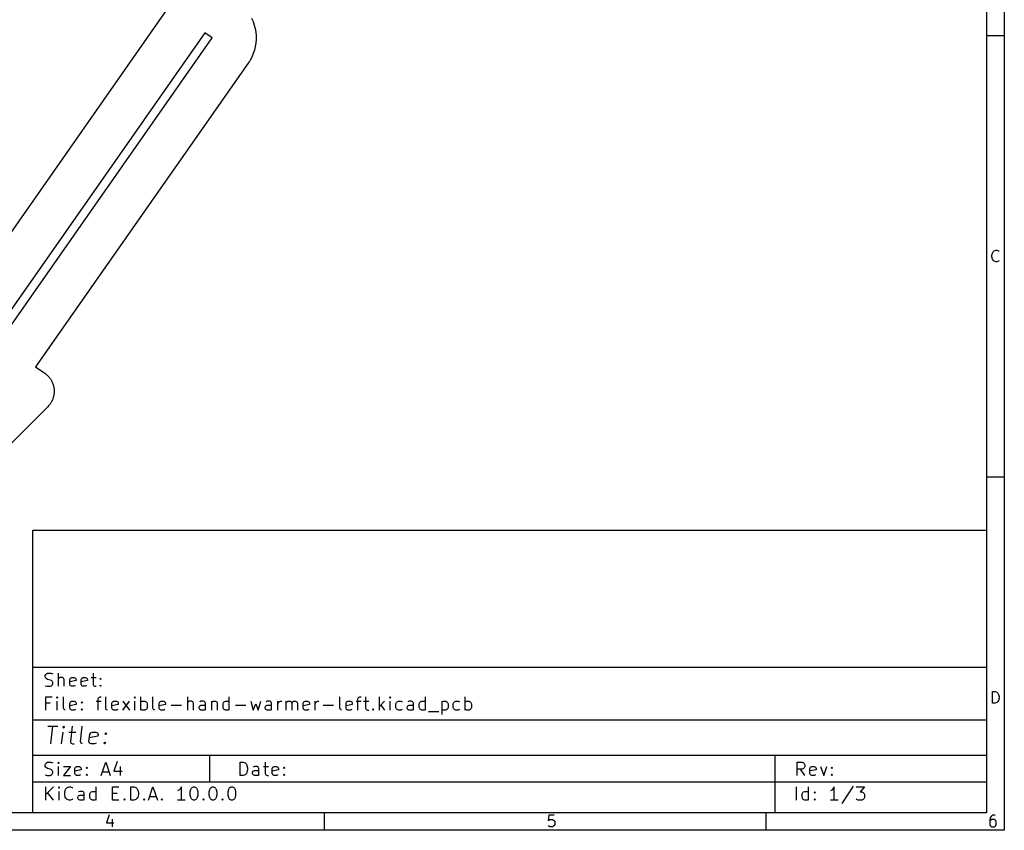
# Model space of a CAD drawing. Header units: inches. Extents: x 0.4 to 11.3, y -7.9 to -0.4.
# Tile 3 of 4: x 6.9 to 11.3, y -7.9 to -4.3. Entities that reach past the tile are written whole.
import ezdxf

# ---------------------------------------------------------------- set-up
doc = ezdxf.new("R2010")
doc.units = ezdxf.units.IN
doc.header["$MEASUREMENT"] = 0
doc.layers.add('F.Cu', color=13, linetype='CONTINUOUS', true_color=0xc83434)

msp = doc.modelspace()

# ---------------------------------------------------------------- linework, layer by layer
at = {"layer": 'BLACK', "linetype": 'CONTINUOUS'}
for p, q in [((11.2993, -0.3937), (11.2993, -7.8743)), ((11.2206, -0.4724), (11.2206, -7.7956)), ((11.2993, -4.3307), (11.2206, -4.3307)), ((11.2441, -5.3091), (11.2465, -5.2993)), ((11.2441, -5.3164), (11.2441, -5.3091)), ((11.2465, -5.2993), (11.249, -5.2945)), ((11.249, -5.2945), (11.2538, -5.2896)), ((11.2538, -5.2896), (11.2611, -5.2871)), ((11.2611, -5.2871), (11.266, -5.2871)), ((11.266, -5.2871), (11.2733, -5.2896)), ((11.2733, -5.2896), (11.2758, -5.292)), ((11.2465, -5.3261), (11.2441, -5.3164)), ((11.249, -5.331), (11.2465, -5.3261)), ((11.2538, -5.3359), (11.249, -5.331)), ((11.2611, -5.3383), (11.2538, -5.3359)), ((11.266, -5.3383), (11.2611, -5.3383)), ((11.2733, -5.3359), (11.266, -5.3383)), ((11.2758, -5.3335), (11.2733, -5.3359)), ((11.2993, -6.2992), (11.2206, -6.2992)), ((6.9686, -6.5357), (11.2206, -6.5357)), ((6.9686, -7.7956), (6.9686, -6.5357)), ((11.2206, -6.5357), (11.2206, -7.7956)), ((6.9686, -7.146), (11.2206, -7.146)), ((7.0231, -7.1842), (7.0259, -7.1786)), ((7.0231, -7.1898), (7.0231, -7.1842)), ((7.0259, -7.1955), (7.0231, -7.1898)), ((7.0259, -7.1786), (7.0287, -7.1758)), ((7.0287, -7.1983), (7.0259, -7.1955)), ((7.0287, -7.1758), (7.0343, -7.173)), ((7.0343, -7.2011), (7.0287, -7.1983)), ((7.0343, -7.173), (7.0484, -7.173)), ((7.0484, -7.173), (7.0568, -7.1758)), ((7.0821, -7.232), (7.0821, -7.173)), ((7.085, -7.1955), (7.0821, -7.1983)), ((7.0906, -7.1927), (7.085, -7.1955)), ((7.099, -7.1927), (7.0906, -7.1927)), ((7.1046, -7.1955), (7.099, -7.1927)), ((7.1075, -7.2011), (7.1046, -7.1955)), ((7.1328, -7.2011), (7.1356, -7.1955)), ((7.1356, -7.1955), (7.1412, -7.1927)), ((7.1412, -7.1927), (7.1525, -7.1927)), ((7.1525, -7.1927), (7.1581, -7.1955)), ((7.1581, -7.1955), (7.1609, -7.2011)), ((7.1834, -7.2011), (7.1862, -7.1955)), ((7.1862, -7.1955), (7.1918, -7.1927)), ((7.1918, -7.1927), (7.2031, -7.1927)), ((7.2031, -7.1927), (7.2087, -7.1955)), ((7.2087, -7.1955), (7.2115, -7.2011)), ((7.2284, -7.1927), (7.2509, -7.1927)), ((7.2368, -7.173), (7.2368, -7.2236)), ((7.2678, -7.1983), (7.2706, -7.1955)), ((7.2706, -7.2011), (7.2678, -7.1983)), ((7.2706, -7.1955), (7.2734, -7.1983)), ((7.2706, -7.1955), (7.2706, -7.2011)), ((7.2734, -7.1983), (7.2706, -7.2011)), ((7.0231, -7.2292), (7.0315, -7.232)), ((7.0315, -7.232), (7.0456, -7.232)), ((7.0456, -7.2039), (7.0343, -7.2011)), ((7.0512, -7.2067), (7.0456, -7.2039)), ((7.0456, -7.232), (7.0512, -7.2292)), ((7.054, -7.2095), (7.0512, -7.2067)), ((7.0512, -7.2292), (7.054, -7.2264)), ((7.0568, -7.2151), (7.054, -7.2095)), ((7.054, -7.2264), (7.0568, -7.2208)), ((7.0568, -7.2208), (7.0568, -7.2151)), ((7.1075, -7.232), (7.1075, -7.2011)), ((7.1328, -7.2236), (7.1328, -7.2011)), ((7.1609, -7.2067), (7.1328, -7.2123)), ((7.1356, -7.2292), (7.1328, -7.2236)), ((7.1412, -7.232), (7.1356, -7.2292)), ((7.1525, -7.232), (7.1412, -7.232)), ((7.1581, -7.2292), (7.1525, -7.232)), ((7.1609, -7.2011), (7.1609, -7.2067)), ((7.1834, -7.2236), (7.1834, -7.2011)), ((7.2115, -7.2067), (7.1834, -7.2123)), ((7.1862, -7.2292), (7.1834, -7.2236)), ((7.1918, -7.232), (7.1862, -7.2292)), ((7.2031, -7.232), (7.1918, -7.232)), ((7.2087, -7.2292), (7.2031, -7.232)), ((7.2115, -7.2011), (7.2115, -7.2067)), ((7.2368, -7.2236), (7.2396, -7.2292)), ((7.2396, -7.2292), (7.2453, -7.232)), ((7.2453, -7.232), (7.2509, -7.232)), ((7.2678, -7.2292), (7.2706, -7.2264)), ((7.2706, -7.232), (7.2678, -7.2292)), ((7.2706, -7.2264), (7.2734, -7.2292)), ((7.2706, -7.2264), (7.2706, -7.232)), ((7.2734, -7.2292), (7.2706, -7.232)), ((7.0259, -7.3383), (7.0259, -7.2793)), ((7.0259, -7.2793), (7.054, -7.2793)), ((7.0765, -7.2793), (7.0737, -7.2821)), ((7.0737, -7.2821), (7.0765, -7.2849)), ((7.0793, -7.2821), (7.0765, -7.2793)), ((7.0765, -7.2793), (7.0765, -7.2849)), ((7.0765, -7.2849), (7.0793, -7.2821)), ((7.1046, -7.3299), (7.1046, -7.2793)), ((7.2593, -7.2877), (7.2621, -7.2821)), ((7.2621, -7.2821), (7.2678, -7.2793)), ((7.2678, -7.2793), (7.2734, -7.2793)), ((7.2931, -7.3299), (7.2931, -7.2793)), ((7.4224, -7.2793), (7.4196, -7.2821)), ((7.4196, -7.2821), (7.4224, -7.2849)), ((7.4252, -7.2821), (7.4224, -7.2793)), ((7.4224, -7.2793), (7.4224, -7.2849)), ((7.4224, -7.2849), (7.4252, -7.2821)), ((7.4505, -7.3383), (7.4505, -7.2793)), ((7.504, -7.3299), (7.504, -7.2793)), ((7.6586, -7.3383), (7.6586, -7.2793)), ((7.8442, -7.3383), (7.8442, -7.2793)), ((8.3364, -7.3299), (8.3364, -7.2793)), ((8.4179, -7.2877), (8.4207, -7.2821)), ((8.4207, -7.2821), (8.4264, -7.2793)), ((8.4264, -7.2793), (8.432, -7.2793)), ((8.4517, -7.2793), (8.4517, -7.3299)), ((8.5135, -7.3383), (8.5135, -7.2793)), ((8.5613, -7.2793), (8.5585, -7.2821)), ((8.5585, -7.2821), (8.5613, -7.2849)), ((8.5642, -7.2821), (8.5613, -7.2793)), ((8.5613, -7.2793), (8.5613, -7.2849)), ((8.5613, -7.2849), (8.5642, -7.2821)), ((8.7188, -7.3383), (8.7188, -7.2793)), ((8.896, -7.3383), (8.896, -7.2793)), ((11.2465, -7.3068), (11.2465, -7.2557)), ((11.2465, -7.2557), (11.2587, -7.2557)), ((11.2587, -7.2557), (11.266, -7.2581)), ((11.266, -7.2581), (11.2709, -7.263)), ((11.2709, -7.263), (11.2733, -7.2678)), ((11.2733, -7.2678), (11.2758, -7.2776)), ((11.2758, -7.2849), (11.2733, -7.2946)), ((11.2758, -7.2776), (11.2758, -7.2849)), ((7.0456, -7.3074), (7.0259, -7.3074)), ((7.0765, -7.3383), (7.0765, -7.2989)), ((7.1075, -7.3355), (7.1046, -7.3299)), ((7.1328, -7.3074), (7.1356, -7.3018)), ((7.1328, -7.3299), (7.1328, -7.3074)), ((7.1609, -7.313), (7.1328, -7.3186)), ((7.1356, -7.3355), (7.1328, -7.3299)), ((7.1356, -7.3018), (7.1412, -7.2989)), ((7.1412, -7.2989), (7.1525, -7.2989)), ((7.1525, -7.2989), (7.1581, -7.3018)), ((7.1581, -7.3018), (7.1609, -7.3074)), ((7.1609, -7.3074), (7.1609, -7.313)), ((7.1834, -7.3046), (7.1862, -7.3018)), ((7.1862, -7.3074), (7.1834, -7.3046)), ((7.1862, -7.3018), (7.189, -7.3046)), ((7.1862, -7.3018), (7.1862, -7.3074)), ((7.189, -7.3046), (7.1862, -7.3074)), ((7.2509, -7.2989), (7.2734, -7.2989)), ((7.2593, -7.3383), (7.2593, -7.2877)), ((7.2959, -7.3355), (7.2931, -7.3299)), ((7.3212, -7.3074), (7.324, -7.3018)), ((7.3212, -7.3299), (7.3212, -7.3074)), ((7.3493, -7.313), (7.3212, -7.3186)), ((7.324, -7.3355), (7.3212, -7.3299)), ((7.324, -7.3018), (7.3296, -7.2989)), ((7.3296, -7.2989), (7.3409, -7.2989)), ((7.3409, -7.2989), (7.3465, -7.3018)), ((7.3465, -7.3018), (7.3493, -7.3074)), ((7.3493, -7.3074), (7.3493, -7.313)), ((7.369, -7.3383), (7.3999, -7.2989)), ((7.369, -7.2989), (7.3999, -7.3383)), ((7.4224, -7.3383), (7.4224, -7.2989)), ((7.4505, -7.3018), (7.4562, -7.2989)), ((7.4562, -7.2989), (7.4674, -7.2989)), ((7.4674, -7.2989), (7.473, -7.3018)), ((7.473, -7.3018), (7.4759, -7.3046)), ((7.4759, -7.3046), (7.4787, -7.3102)), ((7.4787, -7.3271), (7.4759, -7.3327)), ((7.4787, -7.3102), (7.4787, -7.3271)), ((7.5068, -7.3355), (7.504, -7.3299)), ((7.5321, -7.3074), (7.5349, -7.3018)), ((7.5321, -7.3299), (7.5321, -7.3074)), ((7.5602, -7.313), (7.5321, -7.3186)), ((7.5349, -7.3355), (7.5321, -7.3299)), ((7.5349, -7.3018), (7.5405, -7.2989)), ((7.5405, -7.2989), (7.5518, -7.2989)), ((7.5518, -7.2989), (7.5574, -7.3018)), ((7.5574, -7.3018), (7.5602, -7.3074)), ((7.5602, -7.3074), (7.5602, -7.313)), ((7.5855, -7.3158), (7.6305, -7.3158)), ((7.6615, -7.3018), (7.6586, -7.3046)), ((7.6671, -7.2989), (7.6615, -7.3018)), ((7.6755, -7.2989), (7.6671, -7.2989)), ((7.6811, -7.3018), (7.6755, -7.2989)), ((7.6839, -7.3074), (7.6811, -7.3018)), ((7.6839, -7.3383), (7.6839, -7.3074)), ((7.7093, -7.3243), (7.7121, -7.3186)), ((7.7093, -7.3299), (7.7093, -7.3243)), ((7.7121, -7.3355), (7.7093, -7.3299)), ((7.7177, -7.2989), (7.7121, -7.3018)), ((7.7121, -7.3186), (7.7177, -7.3158)), ((7.7289, -7.2989), (7.7177, -7.2989)), ((7.7177, -7.3158), (7.7318, -7.3158)), ((7.7346, -7.3018), (7.7289, -7.2989)), ((7.7318, -7.3158), (7.7374, -7.313)), ((7.7374, -7.3074), (7.7346, -7.3018)), ((7.7374, -7.3383), (7.7374, -7.3074)), ((7.7655, -7.2989), (7.7655, -7.3383)), ((7.7655, -7.3046), (7.7683, -7.3018)), ((7.7683, -7.3018), (7.7739, -7.2989)), ((7.7739, -7.2989), (7.7824, -7.2989)), ((7.7824, -7.2989), (7.788, -7.3018)), ((7.788, -7.3018), (7.7908, -7.3074)), ((7.7908, -7.3074), (7.7908, -7.3383)), ((7.8161, -7.3102), (7.8189, -7.3046)), ((7.8161, -7.3271), (7.8161, -7.3102)), ((7.8189, -7.3327), (7.8161, -7.3271)), ((7.8189, -7.3046), (7.8217, -7.3018)), ((7.8217, -7.3018), (7.8274, -7.2989)), ((7.8274, -7.2989), (7.8386, -7.2989)), ((7.8386, -7.2989), (7.8442, -7.3018)), ((7.8724, -7.3158), (7.9174, -7.3158)), ((7.9399, -7.2989), (7.9511, -7.3383)), ((7.9511, -7.3383), (7.9624, -7.3102)), ((7.9624, -7.3102), (7.9736, -7.3383)), ((7.9736, -7.3383), (7.9848, -7.2989)), ((8.0045, -7.3243), (8.0073, -7.3186)), ((8.0045, -7.3299), (8.0045, -7.3243)), ((8.0073, -7.3355), (8.0045, -7.3299)), ((8.013, -7.2989), (8.0073, -7.3018)), ((8.0073, -7.3186), (8.013, -7.3158)), ((8.0242, -7.2989), (8.013, -7.2989)), ((8.013, -7.3158), (8.027, -7.3158)), ((8.0298, -7.3018), (8.0242, -7.2989)), ((8.027, -7.3158), (8.0327, -7.313)), ((8.0327, -7.3074), (8.0298, -7.3018)), ((8.0327, -7.3383), (8.0327, -7.3074)), ((8.0608, -7.3383), (8.0608, -7.2989)), ((8.0608, -7.3102), (8.0636, -7.3046)), ((8.0636, -7.3046), (8.0664, -7.3018)), ((8.0664, -7.3018), (8.072, -7.2989)), ((8.072, -7.2989), (8.0777, -7.2989)), ((8.0973, -7.3383), (8.0973, -7.2989)), ((8.0973, -7.3046), (8.1001, -7.3018)), ((8.1001, -7.3018), (8.1058, -7.2989)), ((8.1058, -7.2989), (8.1142, -7.2989)), ((8.1142, -7.2989), (8.1198, -7.3018)), ((8.1198, -7.3018), (8.1226, -7.3074)), ((8.1226, -7.3074), (8.1255, -7.3018)), ((8.1226, -7.3074), (8.1226, -7.3383)), ((8.1255, -7.3018), (8.1311, -7.2989)), ((8.1311, -7.2989), (8.1395, -7.2989)), ((8.1395, -7.2989), (8.1451, -7.3018)), ((8.1451, -7.3018), (8.148, -7.3074)), ((8.148, -7.3074), (8.148, -7.3383)), ((8.1733, -7.3074), (8.1761, -7.3018)), ((8.1733, -7.3299), (8.1733, -7.3074)), ((8.2014, -7.313), (8.1733, -7.3186)), ((8.1761, -7.3355), (8.1733, -7.3299)), ((8.1761, -7.3018), (8.1817, -7.2989)), ((8.1817, -7.2989), (8.1929, -7.2989)), ((8.1929, -7.2989), (8.1986, -7.3018)), ((8.1986, -7.3018), (8.2014, -7.3074)), ((8.2014, -7.3074), (8.2014, -7.313)), ((8.2267, -7.3383), (8.2267, -7.2989)), ((8.2267, -7.3102), (8.2295, -7.3046)), ((8.2295, -7.3046), (8.2323, -7.3018)), ((8.2323, -7.3018), (8.2379, -7.2989)), ((8.2379, -7.2989), (8.2436, -7.2989)), ((8.2633, -7.3158), (8.3082, -7.3158)), ((8.3392, -7.3355), (8.3364, -7.3299)), ((8.3645, -7.3074), (8.3673, -7.3018)), ((8.3645, -7.3299), (8.3645, -7.3074)), ((8.3926, -7.313), (8.3645, -7.3186)), ((8.3673, -7.3355), (8.3645, -7.3299)), ((8.3673, -7.3018), (8.3729, -7.2989)), ((8.3729, -7.2989), (8.3842, -7.2989)), ((8.3842, -7.2989), (8.3898, -7.3018)), ((8.3898, -7.3018), (8.3926, -7.3074)), ((8.3926, -7.3074), (8.3926, -7.313)), ((8.4095, -7.2989), (8.432, -7.2989)), ((8.4179, -7.3383), (8.4179, -7.2877)), ((8.4432, -7.2989), (8.4657, -7.2989)), ((8.4517, -7.3299), (8.4545, -7.3355)), ((8.536, -7.2989), (8.5135, -7.3214)), ((8.5192, -7.3158), (8.536, -7.3383)), ((8.5613, -7.3383), (8.5613, -7.2989)), ((8.5866, -7.3102), (8.5895, -7.3046)), ((8.5866, -7.3271), (8.5866, -7.3102)), ((8.5895, -7.3327), (8.5866, -7.3271)), ((8.5895, -7.3046), (8.5923, -7.3018)), ((8.5923, -7.3018), (8.5979, -7.2989)), ((8.5979, -7.2989), (8.6091, -7.2989)), ((8.6091, -7.2989), (8.6148, -7.3018)), ((8.6373, -7.3243), (8.6401, -7.3186)), ((8.6373, -7.3299), (8.6373, -7.3243)), ((8.6401, -7.3355), (8.6373, -7.3299)), ((8.6457, -7.2989), (8.6401, -7.3018)), ((8.6401, -7.3186), (8.6457, -7.3158)), ((8.657, -7.2989), (8.6457, -7.2989)), ((8.6457, -7.3158), (8.6598, -7.3158)), ((8.6626, -7.3018), (8.657, -7.2989)), ((8.6598, -7.3158), (8.6654, -7.313)), ((8.6654, -7.3074), (8.6626, -7.3018)), ((8.6654, -7.3383), (8.6654, -7.3074)), ((8.6907, -7.3102), (8.6935, -7.3046)), ((8.6907, -7.3271), (8.6907, -7.3102)), ((8.6935, -7.3327), (8.6907, -7.3271)), ((8.6935, -7.3046), (8.6963, -7.3018)), ((8.6963, -7.3018), (8.7019, -7.2989)), ((8.7019, -7.2989), (8.7132, -7.2989)), ((8.7132, -7.2989), (8.7188, -7.3018)), ((8.7919, -7.2989), (8.7919, -7.358)), ((8.7919, -7.3018), (8.7976, -7.2989)), ((8.7976, -7.2989), (8.8088, -7.2989)), ((8.8088, -7.2989), (8.8144, -7.3018)), ((8.8144, -7.3018), (8.8172, -7.3046)), ((8.8172, -7.3046), (8.8201, -7.3102)), ((8.8201, -7.3271), (8.8172, -7.3327)), ((8.8201, -7.3102), (8.8201, -7.3271)), ((8.8426, -7.3102), (8.8454, -7.3046)), ((8.8426, -7.3271), (8.8426, -7.3102)), ((8.8454, -7.3327), (8.8426, -7.3271)), ((8.8454, -7.3046), (8.8482, -7.3018)), ((8.8482, -7.3018), (8.8538, -7.2989)), ((8.8538, -7.2989), (8.8651, -7.2989)), ((8.8651, -7.2989), (8.8707, -7.3018)), ((8.896, -7.3018), (8.9016, -7.2989)), ((8.9016, -7.2989), (8.9129, -7.2989)), ((8.9129, -7.2989), (8.9185, -7.3018)), ((8.9185, -7.3018), (8.9213, -7.3046)), ((8.9213, -7.3046), (8.9241, -7.3102)), ((8.9241, -7.3271), (8.9213, -7.3327)), ((8.9241, -7.3102), (8.9241, -7.3271)), ((11.2587, -7.3068), (11.2465, -7.3068)), ((11.266, -7.3044), (11.2587, -7.3068)), ((11.2709, -7.2995), (11.266, -7.3044)), ((11.2733, -7.2946), (11.2709, -7.2995)), ((7.1131, -7.3383), (7.1075, -7.3355)), ((7.1412, -7.3383), (7.1356, -7.3355)), ((7.1525, -7.3383), (7.1412, -7.3383)), ((7.1581, -7.3355), (7.1525, -7.3383)), ((7.1834, -7.3355), (7.1862, -7.3327)), ((7.1862, -7.3383), (7.1834, -7.3355)), ((7.1862, -7.3327), (7.189, -7.3355)), ((7.1862, -7.3327), (7.1862, -7.3383)), ((7.189, -7.3355), (7.1862, -7.3383)), ((7.3015, -7.3383), (7.2959, -7.3355)), ((7.3296, -7.3383), (7.324, -7.3355)), ((7.3409, -7.3383), (7.3296, -7.3383)), ((7.3465, -7.3355), (7.3409, -7.3383)), ((7.4562, -7.3383), (7.4505, -7.3355)), ((7.4674, -7.3383), (7.4562, -7.3383)), ((7.473, -7.3355), (7.4674, -7.3383)), ((7.4759, -7.3327), (7.473, -7.3355)), ((7.5124, -7.3383), (7.5068, -7.3355)), ((7.5405, -7.3383), (7.5349, -7.3355)), ((7.5518, -7.3383), (7.5405, -7.3383)), ((7.5574, -7.3355), (7.5518, -7.3383)), ((7.7177, -7.3383), (7.7121, -7.3355)), ((7.7318, -7.3383), (7.7177, -7.3383)), ((7.7374, -7.3355), (7.7318, -7.3383)), ((7.8217, -7.3355), (7.8189, -7.3327)), ((7.8274, -7.3383), (7.8217, -7.3355)), ((7.8386, -7.3383), (7.8274, -7.3383)), ((7.8442, -7.3355), (7.8386, -7.3383)), ((8.013, -7.3383), (8.0073, -7.3355)), ((8.027, -7.3383), (8.013, -7.3383)), ((8.0327, -7.3355), (8.027, -7.3383)), ((8.1817, -7.3383), (8.1761, -7.3355)), ((8.1929, -7.3383), (8.1817, -7.3383)), ((8.1986, -7.3355), (8.1929, -7.3383)), ((8.3448, -7.3383), (8.3392, -7.3355)), ((8.3729, -7.3383), (8.3673, -7.3355)), ((8.3842, -7.3383), (8.3729, -7.3383)), ((8.3898, -7.3355), (8.3842, -7.3383)), ((8.4545, -7.3355), (8.4601, -7.3383)), ((8.4601, -7.3383), (8.4657, -7.3383)), ((8.4826, -7.3355), (8.4854, -7.3327)), ((8.4854, -7.3383), (8.4826, -7.3355)), ((8.4854, -7.3327), (8.4882, -7.3355)), ((8.4854, -7.3327), (8.4854, -7.3383)), ((8.4882, -7.3355), (8.4854, -7.3383)), ((8.5923, -7.3355), (8.5895, -7.3327)), ((8.5979, -7.3383), (8.5923, -7.3355)), ((8.6091, -7.3383), (8.5979, -7.3383)), ((8.6148, -7.3355), (8.6091, -7.3383)), ((8.6457, -7.3383), (8.6401, -7.3355)), ((8.6598, -7.3383), (8.6457, -7.3383)), ((8.6654, -7.3355), (8.6598, -7.3383)), ((8.6963, -7.3355), (8.6935, -7.3327)), ((8.7019, -7.3383), (8.6963, -7.3355)), ((8.7132, -7.3383), (8.7019, -7.3383)), ((8.7188, -7.3355), (8.7132, -7.3383)), ((8.7329, -7.3439), (8.7779, -7.3439)), ((8.7976, -7.3383), (8.7919, -7.3355)), ((8.8088, -7.3383), (8.7976, -7.3383)), ((8.8144, -7.3355), (8.8088, -7.3383)), ((8.8172, -7.3327), (8.8144, -7.3355)), ((8.8482, -7.3355), (8.8454, -7.3327)), ((8.8538, -7.3383), (8.8482, -7.3355)), ((8.8651, -7.3383), (8.8538, -7.3383)), ((8.8707, -7.3355), (8.8651, -7.3383)), ((8.9016, -7.3383), (8.896, -7.3355)), ((8.9129, -7.3383), (8.9016, -7.3383)), ((8.9185, -7.3355), (8.9129, -7.3383)), ((8.9213, -7.3327), (8.9185, -7.3355)), ((6.9686, -7.3822), (11.2206, -7.3822)), ((7.0352, -7.4099), (7.0802, -7.4099)), ((7.0478, -7.4886), (7.0577, -7.4099)), ((7.1064, -7.4099), (7.1022, -7.4137)), ((7.1022, -7.4137), (7.1055, -7.4174)), ((7.1064, -7.4099), (7.1055, -7.4174)), ((7.1055, -7.4174), (7.1097, -7.4137)), ((7.1097, -7.4137), (7.1064, -7.4099)), ((7.1439, -7.4099), (7.1355, -7.4774)), ((7.1805, -7.4774), (7.1889, -7.4099)), ((7.0966, -7.4886), (7.1032, -7.4362)), ((7.1294, -7.4362), (7.1594, -7.4362)), ((7.218, -7.4774), (7.2217, -7.4474)), ((7.2583, -7.4549), (7.2199, -7.4624)), ((7.2217, -7.4474), (7.2264, -7.4399)), ((7.2264, -7.4399), (7.2344, -7.4362)), ((7.2344, -7.4362), (7.2494, -7.4362)), ((7.2494, -7.4362), (7.2564, -7.4399)), ((7.2564, -7.4399), (7.2592, -7.4474)), ((7.2592, -7.4474), (7.2583, -7.4549)), ((7.2897, -7.4437), (7.2939, -7.4399)), ((7.293, -7.4474), (7.2897, -7.4437)), ((7.2939, -7.4399), (7.293, -7.4474)), ((7.2972, -7.4437), (7.293, -7.4474)), ((7.2939, -7.4399), (7.2972, -7.4437)), ((7.1355, -7.4774), (7.1383, -7.4849)), ((7.1383, -7.4849), (7.1453, -7.4886)), ((7.1453, -7.4886), (7.1528, -7.4886)), ((7.1833, -7.4849), (7.1805, -7.4774)), ((7.1903, -7.4886), (7.1833, -7.4849)), ((7.2208, -7.4849), (7.218, -7.4774)), ((7.2278, -7.4886), (7.2208, -7.4849)), ((7.2428, -7.4886), (7.2278, -7.4886)), ((7.2508, -7.4849), (7.2428, -7.4886)), ((7.2845, -7.4849), (7.2888, -7.4811)), ((7.2878, -7.4886), (7.2845, -7.4849)), ((7.2888, -7.4811), (7.2878, -7.4886)), ((7.292, -7.4849), (7.2878, -7.4886)), ((7.2888, -7.4811), (7.292, -7.4849)), ((6.9686, -7.5397), (11.2206, -7.5397)), ((7.756, -7.5397), (7.756, -7.6578)), ((10.2757, -7.5397), (10.2757, -7.7956)), ((7.0231, -7.5819), (7.0259, -7.5762)), ((7.0231, -7.5875), (7.0231, -7.5819)), ((7.0259, -7.5931), (7.0231, -7.5875)), ((7.0259, -7.5762), (7.0287, -7.5734)), ((7.0287, -7.5959), (7.0259, -7.5931)), ((7.0287, -7.5734), (7.0343, -7.5706)), ((7.0343, -7.5706), (7.0484, -7.5706)), ((7.0484, -7.5706), (7.0568, -7.5734)), ((7.0821, -7.5706), (7.0793, -7.5734)), ((7.0793, -7.5734), (7.0821, -7.5762)), ((7.085, -7.5734), (7.0821, -7.5706)), ((7.0821, -7.5706), (7.0821, -7.5762)), ((7.0821, -7.5762), (7.085, -7.5734)), ((7.0821, -7.6297), (7.0821, -7.5903)), ((7.1046, -7.5903), (7.1356, -7.5903)), ((7.1356, -7.5903), (7.1046, -7.6297)), ((7.1553, -7.5987), (7.1581, -7.5931)), ((7.1581, -7.5931), (7.1637, -7.5903)), ((7.1637, -7.5903), (7.175, -7.5903)), ((7.175, -7.5903), (7.1806, -7.5931)), ((7.1806, -7.5931), (7.1834, -7.5987)), ((7.2059, -7.5959), (7.2087, -7.5931)), ((7.2087, -7.5931), (7.2115, -7.5959)), ((7.2087, -7.5931), (7.2087, -7.5987)), ((7.2734, -7.6297), (7.2931, -7.5706)), ((7.2931, -7.5706), (7.3127, -7.6297)), ((7.3437, -7.5678), (7.3296, -7.61)), ((7.3577, -7.5903), (7.3577, -7.6297)), ((7.892, -7.6297), (7.892, -7.5706)), ((7.892, -7.5706), (7.9061, -7.5706)), ((7.9061, -7.5706), (7.9145, -7.5734)), ((7.9145, -7.5734), (7.9202, -7.579)), ((7.9202, -7.579), (7.923, -7.5847)), ((7.923, -7.5847), (7.9258, -7.5959)), ((7.9567, -7.5903), (7.9511, -7.5931)), ((7.968, -7.5903), (7.9567, -7.5903)), ((7.9736, -7.5931), (7.968, -7.5903)), ((7.9764, -7.5987), (7.9736, -7.5931)), ((7.9961, -7.5903), (8.0186, -7.5903)), ((8.0045, -7.5706), (8.0045, -7.6212)), ((8.0355, -7.5987), (8.0383, -7.5931)), ((8.0383, -7.5931), (8.0439, -7.5903)), ((8.0439, -7.5903), (8.0552, -7.5903)), ((8.0552, -7.5903), (8.0608, -7.5931)), ((8.0608, -7.5931), (8.0636, -7.5987)), ((8.0861, -7.5959), (8.0889, -7.5931)), ((8.0889, -7.5931), (8.0917, -7.5959)), ((8.0889, -7.5931), (8.0889, -7.5987)), ((10.3762, -7.6294), (10.3762, -7.5703)), ((10.3762, -7.5703), (10.3987, -7.5703)), ((10.3987, -7.5703), (10.4044, -7.5731)), ((10.4044, -7.5731), (10.4072, -7.5759)), ((10.4072, -7.5759), (10.41, -7.5815)), ((10.41, -7.59), (10.4072, -7.5956)), ((10.41, -7.5815), (10.41, -7.59)), ((10.4325, -7.5984), (10.4353, -7.5928)), ((10.4353, -7.5928), (10.4409, -7.59)), ((10.4409, -7.59), (10.4522, -7.59)), ((10.4522, -7.59), (10.4578, -7.5928)), ((10.4578, -7.5928), (10.4606, -7.5984)), ((10.4803, -7.59), (10.4944, -7.6294)), ((10.4944, -7.6294), (10.5084, -7.59)), ((10.5281, -7.5956), (10.5309, -7.5928)), ((10.5309, -7.5928), (10.5337, -7.5956)), ((10.5309, -7.5928), (10.5309, -7.5984)), ((7.0231, -7.6268), (7.0315, -7.6297)), ((7.0343, -7.5987), (7.0287, -7.5959)), ((7.0315, -7.6297), (7.0456, -7.6297)), ((7.0456, -7.6015), (7.0343, -7.5987)), ((7.0512, -7.6043), (7.0456, -7.6015)), ((7.0456, -7.6297), (7.0512, -7.6268)), ((7.054, -7.6072), (7.0512, -7.6043)), ((7.0512, -7.6268), (7.054, -7.624)), ((7.0568, -7.6128), (7.054, -7.6072)), ((7.054, -7.624), (7.0568, -7.6184)), ((7.0568, -7.6184), (7.0568, -7.6128)), ((7.1046, -7.6297), (7.1356, -7.6297)), ((7.1553, -7.6212), (7.1553, -7.5987)), ((7.1834, -7.6043), (7.1553, -7.61)), ((7.1581, -7.6268), (7.1553, -7.6212)), ((7.1637, -7.6297), (7.1581, -7.6268)), ((7.175, -7.6297), (7.1637, -7.6297)), ((7.1806, -7.6268), (7.175, -7.6297)), ((7.1834, -7.5987), (7.1834, -7.6043)), ((7.2087, -7.5987), (7.2059, -7.5959)), ((7.2059, -7.6268), (7.2087, -7.624)), ((7.2087, -7.6297), (7.2059, -7.6268)), ((7.2115, -7.5959), (7.2087, -7.5987)), ((7.2087, -7.624), (7.2115, -7.6268)), ((7.2087, -7.624), (7.2087, -7.6297)), ((7.2115, -7.6268), (7.2087, -7.6297)), ((7.279, -7.6128), (7.3071, -7.6128)), ((7.3296, -7.61), (7.3662, -7.61)), ((7.9061, -7.6297), (7.892, -7.6297)), ((7.9145, -7.6268), (7.9061, -7.6297)), ((7.9202, -7.6212), (7.9145, -7.6268)), ((7.923, -7.6156), (7.9202, -7.6212)), ((7.9258, -7.6043), (7.923, -7.6156)), ((7.9258, -7.5959), (7.9258, -7.6043)), ((7.9483, -7.6156), (7.9511, -7.61)), ((7.9483, -7.6212), (7.9483, -7.6156)), ((7.9511, -7.6268), (7.9483, -7.6212)), ((7.9511, -7.61), (7.9567, -7.6072)), ((7.9567, -7.6297), (7.9511, -7.6268)), ((7.9567, -7.6072), (7.9708, -7.6072)), ((7.9708, -7.6297), (7.9567, -7.6297)), ((7.9708, -7.6072), (7.9764, -7.6043)), ((7.9764, -7.6268), (7.9708, -7.6297)), ((7.9764, -7.6297), (7.9764, -7.5987)), ((8.0045, -7.6212), (8.0073, -7.6268)), ((8.0073, -7.6268), (8.013, -7.6297)), ((8.013, -7.6297), (8.0186, -7.6297)), ((8.0355, -7.6212), (8.0355, -7.5987)), ((8.0636, -7.6043), (8.0355, -7.61)), ((8.0383, -7.6268), (8.0355, -7.6212)), ((8.0439, -7.6297), (8.0383, -7.6268)), ((8.0552, -7.6297), (8.0439, -7.6297)), ((8.0608, -7.6268), (8.0552, -7.6297)), ((8.0636, -7.5987), (8.0636, -7.6043)), ((8.0889, -7.5987), (8.0861, -7.5959)), ((8.0861, -7.6268), (8.0889, -7.624)), ((8.0889, -7.6297), (8.0861, -7.6268)), ((8.0917, -7.5959), (8.0889, -7.5987)), ((8.0889, -7.624), (8.0917, -7.6268)), ((8.0889, -7.624), (8.0889, -7.6297)), ((8.0917, -7.6268), (8.0889, -7.6297)), ((10.3987, -7.6012), (10.3762, -7.6012)), ((10.41, -7.6294), (10.3903, -7.6012)), ((10.4044, -7.5984), (10.3987, -7.6012)), ((10.4072, -7.5956), (10.4044, -7.5984)), ((10.4325, -7.6209), (10.4325, -7.5984)), ((10.4606, -7.604), (10.4325, -7.6097)), ((10.4353, -7.6265), (10.4325, -7.6209)), ((10.4409, -7.6294), (10.4353, -7.6265)), ((10.4522, -7.6294), (10.4409, -7.6294)), ((10.4578, -7.6265), (10.4522, -7.6294)), ((10.4606, -7.5984), (10.4606, -7.604)), ((10.5309, -7.5984), (10.5281, -7.5956)), ((10.5281, -7.6265), (10.5309, -7.6237)), ((10.5309, -7.6294), (10.5281, -7.6265)), ((10.5337, -7.5956), (10.5309, -7.5984)), ((10.5309, -7.6237), (10.5337, -7.6265)), ((10.5309, -7.6237), (10.5309, -7.6294)), ((10.5337, -7.6265), (10.5309, -7.6294)), ((6.9686, -7.6578), (11.2206, -7.6578)), ((7.0259, -7.7399), (7.0259, -7.6808)), ((7.0597, -7.6808), (7.0259, -7.7146)), ((7.085, -7.6808), (7.0821, -7.6837)), ((7.0878, -7.6837), (7.085, -7.6808)), ((7.085, -7.6808), (7.085, -7.6865)), ((7.1215, -7.6837), (7.13, -7.6808)), ((7.13, -7.6808), (7.1356, -7.6808)), ((7.1356, -7.6808), (7.144, -7.6837)), ((7.2509, -7.7399), (7.2509, -7.6808)), ((7.324, -7.7399), (7.324, -7.6808)), ((7.324, -7.6808), (7.3521, -7.6808)), ((7.4055, -7.7399), (7.4055, -7.6808)), ((7.4055, -7.6808), (7.4196, -7.6808)), ((7.4196, -7.6808), (7.428, -7.6837)), ((7.4843, -7.7399), (7.504, -7.6808)), ((7.504, -7.6808), (7.5237, -7.7399)), ((7.6305, -7.6808), (7.6249, -7.6893)), ((7.6305, -7.7399), (7.6305, -7.6808)), ((7.6783, -7.6837), (7.6839, -7.6808)), ((7.6839, -7.6808), (7.6896, -7.6808)), ((7.6896, -7.6808), (7.6952, -7.6837)), ((7.7627, -7.6837), (7.7683, -7.6808)), ((7.7683, -7.6808), (7.7739, -7.6808)), ((7.7739, -7.6808), (7.7796, -7.6837)), ((7.8471, -7.6837), (7.8527, -7.6808)), ((7.8527, -7.6808), (7.8583, -7.6808)), ((7.8583, -7.6808), (7.8639, -7.6837)), ((10.3724, -7.7399), (10.3724, -7.6808)), ((10.4258, -7.7399), (10.4258, -7.6808)), ((10.5411, -7.6808), (10.5355, -7.6893)), ((10.5411, -7.7399), (10.5411, -7.6808)), ((10.6255, -7.678), (10.5748, -7.754)), ((10.6395, -7.6808), (10.6761, -7.6808)), ((10.6761, -7.6808), (10.6564, -7.7033)), ((7.0597, -7.7399), (7.0343, -7.7061)), ((7.0821, -7.6837), (7.085, -7.6865)), ((7.085, -7.6865), (7.0878, -7.6837)), ((7.085, -7.7399), (7.085, -7.7005)), ((7.1103, -7.7061), (7.1131, -7.6949)), ((7.1103, -7.7146), (7.1103, -7.7061)), ((7.1131, -7.7258), (7.1103, -7.7146)), ((7.1131, -7.6949), (7.1159, -7.6893)), ((7.1159, -7.6893), (7.1215, -7.6837)), ((7.144, -7.6837), (7.1468, -7.6865)), ((7.1693, -7.7258), (7.1721, -7.7202)), ((7.1778, -7.7005), (7.1721, -7.7033)), ((7.1721, -7.7202), (7.1778, -7.7174)), ((7.189, -7.7005), (7.1778, -7.7005)), ((7.1778, -7.7174), (7.1918, -7.7174)), ((7.1946, -7.7033), (7.189, -7.7005)), ((7.1918, -7.7174), (7.1974, -7.7146)), ((7.1974, -7.709), (7.1946, -7.7033)), ((7.1974, -7.7399), (7.1974, -7.709)), ((7.2228, -7.7118), (7.2256, -7.7061)), ((7.2228, -7.7286), (7.2228, -7.7118)), ((7.2256, -7.7061), (7.2284, -7.7033)), ((7.2284, -7.7033), (7.234, -7.7005)), ((7.234, -7.7005), (7.2453, -7.7005)), ((7.2453, -7.7005), (7.2509, -7.7033)), ((7.324, -7.709), (7.3437, -7.709)), ((7.428, -7.6837), (7.4337, -7.6893)), ((7.4337, -7.6893), (7.4365, -7.6949)), ((7.4365, -7.6949), (7.4393, -7.7061)), ((7.4393, -7.7146), (7.4365, -7.7258)), ((7.4393, -7.7061), (7.4393, -7.7146)), ((7.4899, -7.723), (7.518, -7.723)), ((7.6193, -7.6949), (7.6136, -7.6977)), ((7.6249, -7.6893), (7.6193, -7.6949)), ((7.6699, -7.7033), (7.6727, -7.6921)), ((7.6699, -7.7174), (7.6699, -7.7033)), ((7.6727, -7.7286), (7.6699, -7.7174)), ((7.6727, -7.6921), (7.6755, -7.6865)), ((7.6755, -7.6865), (7.6783, -7.6837)), ((7.6952, -7.6837), (7.698, -7.6865)), ((7.698, -7.6865), (7.7008, -7.6921)), ((7.7008, -7.6921), (7.7036, -7.7033)), ((7.7036, -7.7174), (7.7008, -7.7286)), ((7.7036, -7.7033), (7.7036, -7.7174)), ((7.7543, -7.7033), (7.7571, -7.6921)), ((7.7543, -7.7174), (7.7543, -7.7033)), ((7.7571, -7.7286), (7.7543, -7.7174)), ((7.7571, -7.6921), (7.7599, -7.6865)), ((7.7599, -7.6865), (7.7627, -7.6837)), ((7.7796, -7.6837), (7.7824, -7.6865)), ((7.7824, -7.6865), (7.7852, -7.6921)), ((7.7852, -7.6921), (7.788, -7.7033)), ((7.788, -7.7174), (7.7852, -7.7286)), ((7.788, -7.7033), (7.788, -7.7174)), ((7.8386, -7.7033), (7.8414, -7.6921)), ((7.8386, -7.7174), (7.8386, -7.7033)), ((7.8414, -7.7286), (7.8386, -7.7174)), ((7.8414, -7.6921), (7.8442, -7.6865)), ((7.8442, -7.6865), (7.8471, -7.6837)), ((7.8639, -7.6837), (7.8667, -7.6865)), ((7.8667, -7.6865), (7.8696, -7.6921)), ((7.8696, -7.6921), (7.8724, -7.7033)), ((7.8724, -7.7174), (7.8696, -7.7286)), ((7.8724, -7.7033), (7.8724, -7.7174)), ((10.3977, -7.7118), (10.4005, -7.7061)), ((10.3977, -7.7286), (10.3977, -7.7118)), ((10.4005, -7.7061), (10.4033, -7.7033)), ((10.4033, -7.7033), (10.4089, -7.7005)), ((10.4089, -7.7005), (10.4202, -7.7005)), ((10.4202, -7.7005), (10.4258, -7.7033)), ((10.4511, -7.7061), (10.4539, -7.7033)), ((10.4539, -7.709), (10.4511, -7.7061)), ((10.4539, -7.7033), (10.4567, -7.7061)), ((10.4539, -7.7033), (10.4539, -7.709)), ((10.4567, -7.7061), (10.4539, -7.709)), ((10.5298, -7.6949), (10.5242, -7.6977)), ((10.5355, -7.6893), (10.5298, -7.6949)), ((10.6564, -7.7033), (10.6648, -7.7033)), ((10.6648, -7.7033), (10.6705, -7.7061)), ((10.6705, -7.7061), (10.6733, -7.709)), ((10.6733, -7.709), (10.6761, -7.7146)), ((10.6761, -7.7146), (10.6761, -7.7286)), ((7.1159, -7.7315), (7.1131, -7.7258)), ((7.1215, -7.7371), (7.1159, -7.7315)), ((7.13, -7.7399), (7.1215, -7.7371)), ((7.1356, -7.7399), (7.13, -7.7399)), ((7.144, -7.7371), (7.1356, -7.7399)), ((7.1468, -7.7343), (7.144, -7.7371)), ((7.1693, -7.7315), (7.1693, -7.7258)), ((7.1721, -7.7371), (7.1693, -7.7315)), ((7.1778, -7.7399), (7.1721, -7.7371)), ((7.1918, -7.7399), (7.1778, -7.7399)), ((7.1974, -7.7371), (7.1918, -7.7399)), ((7.2256, -7.7343), (7.2228, -7.7286)), ((7.2284, -7.7371), (7.2256, -7.7343)), ((7.234, -7.7399), (7.2284, -7.7371)), ((7.2453, -7.7399), (7.234, -7.7399)), ((7.2509, -7.7371), (7.2453, -7.7399)), ((7.3521, -7.7399), (7.324, -7.7399)), ((7.3746, -7.7371), (7.3774, -7.7343)), ((7.3774, -7.7399), (7.3746, -7.7371)), ((7.3774, -7.7343), (7.3802, -7.7371)), ((7.3774, -7.7343), (7.3774, -7.7399)), ((7.3802, -7.7371), (7.3774, -7.7399)), ((7.4196, -7.7399), (7.4055, -7.7399)), ((7.428, -7.7371), (7.4196, -7.7399)), ((7.4337, -7.7315), (7.428, -7.7371)), ((7.4365, -7.7258), (7.4337, -7.7315)), ((7.4618, -7.7371), (7.4646, -7.7343)), ((7.4646, -7.7399), (7.4618, -7.7371)), ((7.4646, -7.7343), (7.4674, -7.7371)), ((7.4646, -7.7343), (7.4646, -7.7399)), ((7.4674, -7.7371), (7.4646, -7.7399)), ((7.5405, -7.7371), (7.5433, -7.7343)), ((7.5433, -7.7399), (7.5405, -7.7371)), ((7.5433, -7.7343), (7.5462, -7.7371)), ((7.5433, -7.7343), (7.5433, -7.7399)), ((7.5462, -7.7371), (7.5433, -7.7399)), ((7.6474, -7.7399), (7.6136, -7.7399)), ((7.6755, -7.7343), (7.6727, -7.7286)), ((7.6783, -7.7371), (7.6755, -7.7343)), ((7.6839, -7.7399), (7.6783, -7.7371)), ((7.6896, -7.7399), (7.6839, -7.7399)), ((7.6952, -7.7371), (7.6896, -7.7399)), ((7.698, -7.7343), (7.6952, -7.7371)), ((7.7008, -7.7286), (7.698, -7.7343)), ((7.7261, -7.7371), (7.7289, -7.7343)), ((7.7289, -7.7399), (7.7261, -7.7371)), ((7.7289, -7.7343), (7.7318, -7.7371)), ((7.7289, -7.7343), (7.7289, -7.7399)), ((7.7318, -7.7371), (7.7289, -7.7399)), ((7.7599, -7.7343), (7.7571, -7.7286)), ((7.7627, -7.7371), (7.7599, -7.7343)), ((7.7683, -7.7399), (7.7627, -7.7371)), ((7.7739, -7.7399), (7.7683, -7.7399)), ((7.7796, -7.7371), (7.7739, -7.7399)), ((7.7824, -7.7343), (7.7796, -7.7371)), ((7.7852, -7.7286), (7.7824, -7.7343)), ((7.8105, -7.7371), (7.8133, -7.7343)), ((7.8133, -7.7399), (7.8105, -7.7371)), ((7.8133, -7.7343), (7.8161, -7.7371)), ((7.8133, -7.7343), (7.8133, -7.7399)), ((7.8161, -7.7371), (7.8133, -7.7399)), ((7.8442, -7.7343), (7.8414, -7.7286)), ((7.8471, -7.7371), (7.8442, -7.7343)), ((7.8527, -7.7399), (7.8471, -7.7371)), ((7.8583, -7.7399), (7.8527, -7.7399)), ((7.8639, -7.7371), (7.8583, -7.7399)), ((7.8667, -7.7343), (7.8639, -7.7371)), ((7.8696, -7.7286), (7.8667, -7.7343)), ((10.4005, -7.7343), (10.3977, -7.7286)), ((10.4033, -7.7371), (10.4005, -7.7343)), ((10.4089, -7.7399), (10.4033, -7.7371)), ((10.4202, -7.7399), (10.4089, -7.7399)), ((10.4258, -7.7371), (10.4202, -7.7399)), ((10.4511, -7.7371), (10.4539, -7.7343)), ((10.4539, -7.7399), (10.4511, -7.7371)), ((10.4539, -7.7343), (10.4567, -7.7371)), ((10.4539, -7.7343), (10.4539, -7.7399)), ((10.4567, -7.7371), (10.4539, -7.7399)), ((10.558, -7.7399), (10.5242, -7.7399)), ((10.6423, -7.7371), (10.6395, -7.7343)), ((10.648, -7.7399), (10.6423, -7.7371)), ((10.6648, -7.7399), (10.648, -7.7399)), ((10.6705, -7.7371), (10.6648, -7.7399)), ((10.6733, -7.7343), (10.6705, -7.7371)), ((10.6761, -7.7286), (10.6733, -7.7343)), ((11.2206, -7.7956), (0.4724, -7.7956)), ((11.2206, -7.7956), (6.9686, -7.7956)), ((7.3093, -7.8047), (7.2971, -7.8412)), ((8.2677, -7.7956), (8.2677, -7.8743)), ((9.268, -7.8071), (9.2656, -7.8315)), ((9.2924, -7.8071), (9.268, -7.8071)), ((10.2362, -7.7956), (10.2362, -7.8743)), ((11.2414, -7.812), (11.2365, -7.8193)), ((11.2439, -7.8096), (11.2414, -7.812)), ((11.2487, -7.8071), (11.2439, -7.8096)), ((11.2585, -7.8071), (11.2487, -7.8071)), ((7.2971, -7.8412), (7.3288, -7.8412)), ((7.3215, -7.8242), (7.3215, -7.8583)), ((9.2656, -7.8315), (9.268, -7.8291)), ((9.268, -7.8559), (9.2656, -7.8534)), ((9.268, -7.8291), (9.2729, -7.8266)), ((9.2729, -7.8583), (9.268, -7.8559)), ((9.2729, -7.8266), (9.2851, -7.8266)), ((9.2851, -7.8266), (9.29, -7.8291)), ((9.29, -7.8559), (9.2851, -7.8583)), ((9.29, -7.8291), (9.2924, -7.8315)), ((9.2924, -7.8534), (9.29, -7.8559)), ((9.2924, -7.8315), (9.2948, -7.8364)), ((9.2948, -7.8486), (9.2924, -7.8534)), ((9.2948, -7.8364), (9.2948, -7.8486)), ((11.2365, -7.8193), (11.2341, -7.8291)), ((11.2341, -7.8291), (11.2341, -7.8486)), ((11.2365, -7.8315), (11.2341, -7.8364)), ((11.2341, -7.8486), (11.2365, -7.8534)), ((11.239, -7.8291), (11.2365, -7.8315)), ((11.2365, -7.8534), (11.239, -7.8559)), ((11.2439, -7.8266), (11.239, -7.8291)), ((11.239, -7.8559), (11.2439, -7.8583)), ((11.2536, -7.8266), (11.2439, -7.8266)), ((11.2585, -7.8291), (11.2536, -7.8266)), ((11.2536, -7.8583), (11.2585, -7.8559)), ((11.2609, -7.8315), (11.2585, -7.8291)), ((11.2585, -7.8559), (11.2609, -7.8534)), ((11.2634, -7.8364), (11.2609, -7.8315)), ((11.2609, -7.8534), (11.2634, -7.8486)), ((11.2634, -7.8486), (11.2634, -7.8364)), ((11.2993, -7.8743), (0.3937, -7.8743)), ((9.2851, -7.8583), (9.2729, -7.8583)), ((11.2439, -7.8583), (11.2536, -7.8583))]:
    msp.add_line(p, q, dxfattribs=at)
at = {"layer": 'F.Cu', "linetype": 'CONTINUOUS'}
for p, q in [((6.6259, -5.5583), (7.5737, -4.2047)), ((7.9432, -4.2521), (7.9499, -4.267)), ((7.9499, -4.267), (7.9553, -4.2823)), ((7.9553, -4.2823), (7.9595, -4.2981)), ((7.9595, -4.2981), (7.9623, -4.3141)), ((7.7349, -4.3176), (6.7872, -5.6712)), ((6.8194, -5.6938), (7.7672, -4.3402)), ((7.7672, -4.3402), (7.7349, -4.3176)), ((7.7349, -4.3176), (7.7349, -4.3176)), ((7.7672, -4.3402), (7.7672, -4.3402)), ((7.7672, -4.3402), (7.7672, -4.3402)), ((7.9623, -4.3141), (7.9638, -4.3303)), ((7.9638, -4.3303), (7.9639, -4.3466)), ((7.9602, -4.3789), (7.9564, -4.3947)), ((7.9627, -4.3628), (7.9602, -4.3789)), ((7.9639, -4.3466), (7.9627, -4.3628)), ((7.9448, -4.4251), (7.9372, -4.4394)), ((7.9512, -4.4101), (7.9448, -4.4251)), ((7.9564, -4.3947), (7.9512, -4.4101)), ((7.9284, -4.4531), (6.9807, -5.8067)), ((7.9315, -4.4485), (7.9284, -4.4531)), ((7.932, -4.4476), (7.9315, -4.4485)), ((7.9372, -4.4394), (7.932, -4.4476)), ((6.9807, -5.8067), (6.9807, -5.8067)), ((6.9807, -5.8067), (6.9807, -5.8067)), ((6.9807, -5.8067), (7.0129, -5.8293)), ((7.0129, -5.8293), (7.0129, -5.8293)), ((7.0129, -5.8293), (7.0214, -5.8352)), ((7.0214, -5.8352), (7.0218, -5.8355)), ((7.0218, -5.8355), (7.0219, -5.8356)), ((7.0219, -5.8356), (7.0223, -5.8358)), ((7.0223, -5.8358), (7.0259, -5.8385)), ((7.0259, -5.8385), (7.0282, -5.8405)), ((7.0282, -5.8405), (7.0306, -5.8424)), ((7.0306, -5.8424), (7.0323, -5.8442)), ((7.0323, -5.8442), (7.0342, -5.8458)), ((7.0342, -5.8458), (7.0362, -5.8481)), ((7.0362, -5.8481), (7.0384, -5.8503)), ((7.0384, -5.8503), (7.0399, -5.8522)), ((7.0399, -5.8522), (7.0416, -5.854)), ((7.0416, -5.854), (7.0433, -5.8565)), ((7.0433, -5.8565), (7.0453, -5.8589)), ((7.0453, -5.8589), (7.0466, -5.861)), ((7.0466, -5.861), (7.048, -5.863)), ((7.048, -5.863), (7.0495, -5.8656)), ((7.0495, -5.8656), (7.0511, -5.8682)), ((7.0511, -5.8682), (7.0522, -5.8704)), ((7.0522, -5.8704), (7.0534, -5.8726)), ((7.0534, -5.8726), (7.0546, -5.8754)), ((7.0546, -5.8754), (7.0559, -5.8782)), ((7.0559, -5.8782), (7.0567, -5.8805)), ((7.0567, -5.8805), (7.0577, -5.8827)), ((7.0577, -5.8827), (7.0586, -5.8857)), ((7.0586, -5.8857), (7.0596, -5.8886)), ((7.0596, -5.8886), (7.0601, -5.891)), ((7.0601, -5.891), (7.0608, -5.8933)), ((7.0608, -5.8933), (7.0613, -5.8964)), ((7.0613, -5.8964), (7.062, -5.8993)), ((7.062, -5.8993), (7.0623, -5.9018)), ((7.0623, -5.9018), (7.0627, -5.9042)), ((7.0627, -5.9042), (7.0629, -5.9073)), ((7.0629, -5.9073), (7.0633, -5.9103)), ((7.063, -5.9238), (7.0629, -5.9262)), ((7.0633, -5.9214), (7.063, -5.9238)), ((7.0633, -5.9103), (7.0633, -5.9128)), ((7.0633, -5.9128), (7.0634, -5.9152)), ((7.0634, -5.9152), (7.0633, -5.9183)), ((7.0633, -5.9183), (7.0633, -5.9214)), ((7.0487, -5.9677), (7.0469, -5.9702)), ((7.0498, -5.9655), (7.0487, -5.9677)), ((7.0511, -5.9634), (7.0498, -5.9655)), ((7.0525, -5.9607), (7.0511, -5.9634)), ((7.0539, -5.958), (7.0525, -5.9607)), ((7.0549, -5.9557), (7.0539, -5.958)), ((7.0559, -5.9535), (7.0549, -5.9557)), ((7.0569, -5.9506), (7.0559, -5.9535)), ((7.0581, -5.9478), (7.0569, -5.9506)), ((7.0588, -5.9454), (7.0581, -5.9478)), ((7.0596, -5.9431), (7.0588, -5.9454)), ((7.0602, -5.9401), (7.0596, -5.9431)), ((7.0611, -5.9371), (7.0602, -5.9401)), ((7.0615, -5.9347), (7.0611, -5.9371)), ((7.062, -5.9323), (7.0615, -5.9347)), ((7.0624, -5.9293), (7.062, -5.9323)), ((7.0629, -5.9262), (7.0624, -5.9293)), ((7.0346, -5.9854), (6.8508, -6.1692)), ((7.0349, -5.9851), (7.0346, -5.9854)), ((7.035, -5.985), (7.0349, -5.9851)), ((7.0353, -5.9847), (7.035, -5.985)), ((7.0384, -5.9814), (7.0353, -5.9847)), ((7.0403, -5.979), (7.0384, -5.9814)), ((7.0423, -5.9767), (7.0403, -5.979)), ((7.0437, -5.9747), (7.0423, -5.9767)), ((7.0453, -5.9728), (7.0437, -5.9747)), ((7.0469, -5.9702), (7.0453, -5.9728))]:
    msp.add_line(p, q, dxfattribs=at)

doc.saveas('drawing.dxf')
